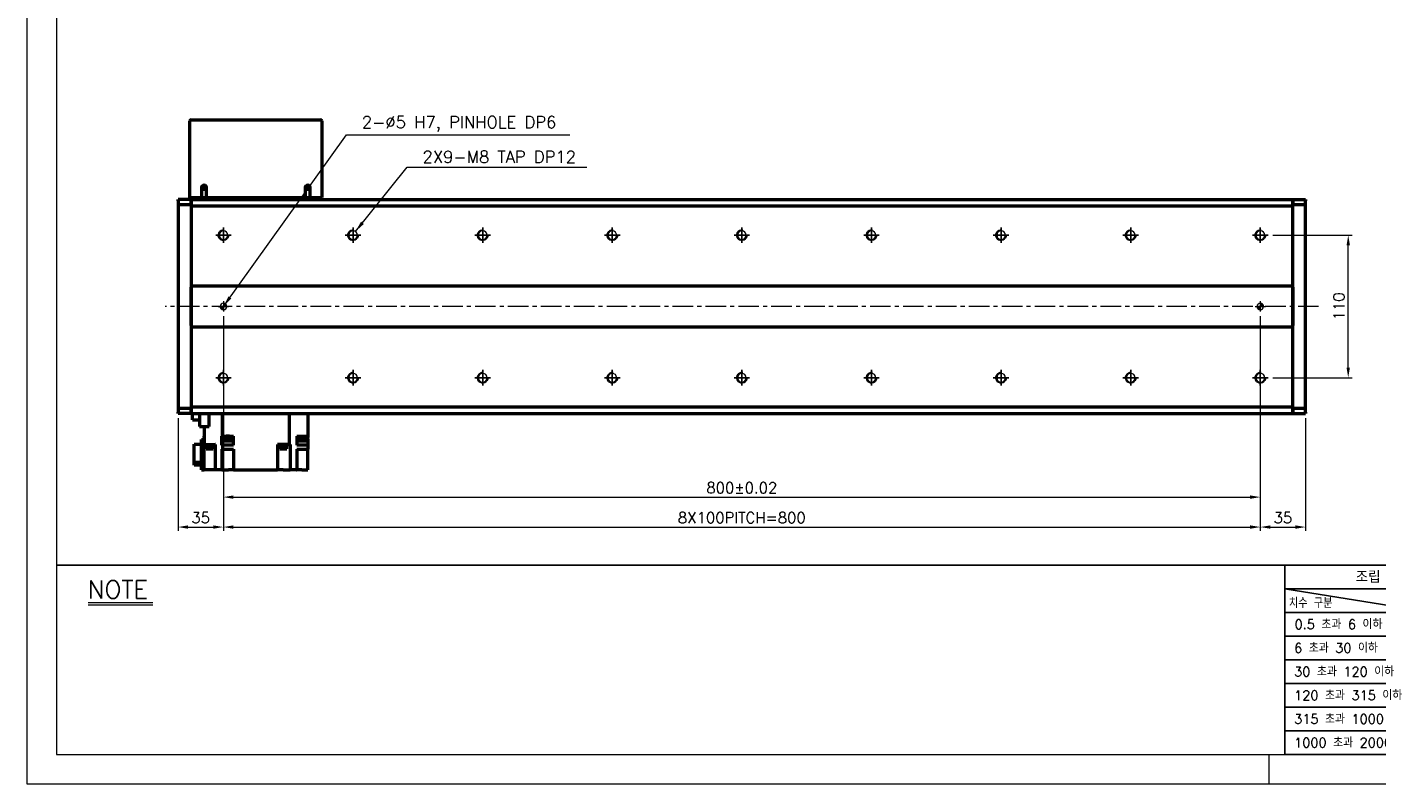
# Model space of a CAD drawing. Header units: millimetres. Extents: x 46891 to 50463, y 6223 to 9884.
# Tile 1 of 5: x 48547 to 49588, y 8529 to 9113. Entities that reach past the tile are written whole.
import ezdxf

# ---------------------------------------------------------------- set-up
doc = ezdxf.new("R2010")
doc.units = ezdxf.units.MM
doc.header["$LTSCALE"] = 0.5
doc.linetypes.add('CENTER', pattern=[50.8, 31.75, -6.35, 6.35, -6.35])
doc.layers.get('0').update_dxf_attribs({"lineweight": 20})
for name, color, linetype, lineweight in [('1', 1, 'CENTER', 13), ('4', 4, 'Continuous', 13), ('외형선(ISO)', 7, 'Continuous', 50)]:
    doc.layers.add(name, color=color, linetype=linetype, lineweight=lineweight)
for name, color, linetype in [('3', 3, 'Continuous'), ('C', 1, 'CENTER'), ('DIM', 4, 'Continuous')]:
    doc.layers.add(name, color=color, linetype=linetype)
doc.styles.add('DSR TEXT', font='romans.shx', dxfattribs={"bigfont": 'whgtxt.shx'})
doc.styles.get("Standard").update_dxf_attribs({"font": 'romans.shx', "bigfont": 'whgtxt.shx'})
doc.dimstyles.new('DSR', dxfattribs={"dimscale": 2, "dimtxt": 3, "dimasz": 3, "dimexe": 0.5, "dimexo": 0.5, "dimgap": 0.5, "dimtad": 1, "dimdsep": 46, "dimtxsty": 'Standard', "dimcen": 2.5, "dimclrd": 4, "dimclre": 4, "dimclrt": 2, "dimadec": 0, "dimazin": 2, "dimtfac": 1, "dimtmove": 0, "dimatfit": 3, "dimfxl": 0, "dimlwd": -1, "dimlwe": -1, "dimarcsym": 0})

# ---------------------------------------------------------------- blocks, each defined once
blk = doc.blocks.new('A$C13F00394')
for p, q in [((-202.34, 25.67), (-191.42, 25.67)), ((-202.34, 25.3), (-191.42, 25.3))]:
    blk.add_line(p, q)
at = {"layer": '3'}
for p, q in [((0, 32), (-207.68, 32)), ((0, 32), (202.32, 32)), ((0, 32), (0, 0)), ((0, 28), (25, 24)), ((43.43, 28), (0, 28)), ((43.43, 24), (0, 24)), ((43.43, 20), (0, 20)), ((43.43, 16), (0, 16)), ((0, 12), (129.32, 12)), ((43.43, 8), (0, 8)), ((43.43, 4), (0, 4)), ((0, 0), (202.32, 0))]:
    blk.add_line(p, q, dxfattribs=at)
at = {"color": 0, "style": 'DSR TEXT'}
for s, height, p in [('조립 치수 허용차', 2, (11.97, 29.02)), ('치수 구분', 1.5, (0.69, 24.78)), (' 0.5 초과 6 이하', 1.6, (0.56, 21.19)), (' 6 초과 30 이하', 1.6, (0.49, 17.19)), (' 30 초과 120 이하', 1.6, (0.49, 13.19)), (' 120 초과 315 이하', 1.6, (0.49, 9.19)), (' 315 초과 1000 이하', 1.6, (0.49, 5.19)), (' 1000 초과 2000 이하', 1.6, (0.49, 1.19))]:
    blk.add_text(s, height=height, dxfattribs=at).set_placement(p)
at = {"layer": '4', "color": 0, "style": 'DSR TEXT'}
blk.add_text('NOTE', height=3, dxfattribs=at).set_placement((-202.39, 26.38))
blk = doc.blocks.new('A$C1C1952E1')
at = {"color": 1}
blk.add_lwpolyline([(0, 0), (420, 0), (420, 297), (0, 297)], close=True, dxfattribs=at)
at = {"color": 3}
blk.add_lwpolyline([(5, 5), (415, 5), (415, 292), (5, 292)], close=True, dxfattribs=at)
blk = doc.blocks.new('A$C33E56CC6')
h = blk.add_hatch()
h.set_pattern_fill('ANSI31', color=256, style=0)
h.set_pattern_definition([(45, (-7065.45672, -6508.5399), (-0.0883883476, 0.0883883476), [])])
h.paths.add_polyline_path([(4, 6.5, 0.414214), (1.5, 4), (4, 4)])
h.paths.add_polyline_path([(6.5, 4), (4, 4), (4, 1.5, 0.414214)])
blk.add_circle((4, 4), 2.5)
at = {"layer": '1'}
for p, q in [((0, 4), (8, 4)), ((4, 0), (4, 8))]:
    blk.add_line(p, q, dxfattribs=at)
blk = doc.blocks.new('tap8')
blk.add_circle((0, 0), 3.4)
at = {"layer": 'C', "color": 1, "linetype": 'CENTER'}
for p, q in [((-6, 0), (6, 0)), ((0, -6), (0, 6))]:
    blk.add_line(p, q, dxfattribs=at)
at = {"layer": 'DIM', "color": 3}
blk.add_arc((0, 0), 4, 263.8455, 189.4314, dxfattribs=at)
blk = doc.blocks.new('*D82')
at = {"color": 1, "linetype": 'ByBlock'}
for p, q in [((49507.9, 8952.4), (49569.1, 8952.4)), ((49566.1, 8850.2), (49566.1, 8944.6)), ((49507.9, 8842.4), (49569.1, 8842.4))]:
    blk.add_line(p, q, dxfattribs=at)
at = {"color": 1}
for points in [[(49564.8, 8944.6), (49567.4, 8944.6), (49566.1, 8952.4)], [(49564.8, 8850.2), (49567.4, 8850.2), (49566.1, 8842.4)]]:
    blk.add_solid(points, dxfattribs=at)
at = {"layer": 'Defpoints', "color": 0}
for p in [(49504.3, 8952.4), (49566.1, 8952.4), (49504.3, 8842.4)]:
    blk.add_point(p, dxfattribs=at)
at = {"color": 3, "insert": (49558.9, 8897.4), "char_height": 8.4, "attachment_point": 5, "rotation": 90, "style": 'DSR TEXT'}
blk.add_mtext('110', dxfattribs=at)
blk = doc.blocks.new('*D83')
at = {"color": 1, "linetype": 'ByBlock'}
for p, q in [((48698.2, 8832.7), (48698.2, 8724.2)), ((48663.2, 8811.3), (48663.2, 8724.2)), ((48671, 8727.2), (48690.4, 8727.2))]:
    blk.add_line(p, q, dxfattribs=at)
at = {"color": 1}
for points in [[(48671, 8728.5), (48671, 8725.9), (48663.2, 8727.2)], [(48690.4, 8728.5), (48690.4, 8725.9), (48698.2, 8727.2)]]:
    blk.add_solid(points, dxfattribs=at)
at = {"layer": 'Defpoints', "color": 0}
for p in [(48698.2, 8836.3), (48663.2, 8814.9), (48698.2, 8727.2)]:
    blk.add_point(p, dxfattribs=at)
at = {"color": 3, "insert": (48680.7, 8734.4), "char_height": 8.4, "attachment_point": 5, "style": 'DSR TEXT'}
blk.add_mtext('35', dxfattribs=at)
blk = doc.blocks.new('*D84')
at = {"color": 1, "linetype": 'ByBlock'}
for p, q in [((48698.2, 8832.7), (48698.2, 8724.2)), ((49498.2, 8832.7), (49498.2, 8724.2)), ((48706, 8727.2), (49490.4, 8727.2))]:
    blk.add_line(p, q, dxfattribs=at)
at = {"color": 1}
for points in [[(48706, 8728.5), (48706, 8725.9), (48698.2, 8727.2)], [(49490.4, 8728.5), (49490.4, 8725.9), (49498.2, 8727.2)]]:
    blk.add_solid(points, dxfattribs=at)
at = {"layer": 'Defpoints', "color": 0}
for p in [(48698.2, 8836.3), (49498.2, 8836.3), (49498.2, 8727.2)]:
    blk.add_point(p, dxfattribs=at)
at = {"color": 3, "insert": (49098.2, 8734.4), "char_height": 8.4, "attachment_point": 5, "style": 'DSR TEXT'}
blk.add_mtext('8X100PITCH=800', dxfattribs=at)
blk = doc.blocks.new('*D85')
at = {"color": 1, "linetype": 'ByBlock'}
for p, q in [((49498.2, 8832.7), (49498.2, 8724.2)), ((49533.2, 8811.3), (49533.2, 8724.2)), ((49506, 8727.2), (49525.4, 8727.2))]:
    blk.add_line(p, q, dxfattribs=at)
at = {"color": 1}
for points in [[(49506, 8728.5), (49506, 8725.9), (49498.2, 8727.2)], [(49525.4, 8728.5), (49525.4, 8725.9), (49533.2, 8727.2)]]:
    blk.add_solid(points, dxfattribs=at)
at = {"layer": 'Defpoints', "color": 0}
for p in [(49498.2, 8836.3), (49533.2, 8814.9), (49533.2, 8727.2)]:
    blk.add_point(p, dxfattribs=at)
at = {"color": 3, "insert": (49515.7, 8734.4), "char_height": 8.4, "attachment_point": 5, "style": 'DSR TEXT'}
blk.add_mtext('35', dxfattribs=at)
blk = doc.blocks.new('*D86')
at = {"color": 1, "linetype": 'ByBlock'}
for p, q in [((48698.2, 8889.8), (48698.2, 8747.3)), ((49498.2, 8889.8), (49498.2, 8747.3)), ((48706, 8750.3), (49490.4, 8750.3))]:
    blk.add_line(p, q, dxfattribs=at)
at = {"color": 1}
for points in [[(48706, 8751.6), (48706, 8749), (48698.2, 8750.3)], [(49490.4, 8751.6), (49490.4, 8749), (49498.2, 8750.3)]]:
    blk.add_solid(points, dxfattribs=at)
at = {"layer": 'Defpoints', "color": 0}
for p in [(48698.2, 8893.4), (49498.2, 8893.4), (49498.2, 8750.3)]:
    blk.add_point(p, dxfattribs=at)
at = {"color": 3, "insert": (49098.2, 8757.5), "char_height": 8.4, "attachment_point": 5, "style": 'DSR TEXT'}
blk.add_mtext('800%%P0.02', dxfattribs=at)

msp = doc.modelspace()

# ---------------------------------------------------------------- linework, layer by layer
at = {"color": 1}
msp.add_line((49504.90132, 8551.81052), (49504.90132, 8528.99552), dxfattribs=at)
at = {"layer": '1'}
msp.add_line((49543.24958, 8897.35286), (48653.24958, 8897.35286), dxfattribs=at)
at = {"layer": '3'}
msp.add_line((49517.14175, 8551.81052), (50440.31632, 8551.81052), dxfattribs=at)
at = {"layer": '외형선(ISO)'}
for p, q in [((48673.24958, 9041.35286), (48773.24958, 9041.35286)), ((48672.24958, 8981.35286), (48672.24958, 9040.35286)), ((48774.24958, 9040.35286), (48774.24958, 8981.35286)), ((48663.24958, 8978.97418), (48663.24958, 8979.85286)), ((48673.24958, 8979.85286), (48663.24958, 8979.85286)), ((48663.24958, 8978.97418), (48663.24958, 8975.85286)), ((48672.24958, 8981.35286), (48673.24958, 8981.35286)), ((48673.24958, 8981.35286), (48673.24958, 8979.85286)), ((48673.24958, 8981.35286), (48681.24958, 8981.35286)), ((48673.24958, 8978.97418), (48673.24958, 8979.85286)), ((48673.24958, 8979.85286), (49523.24958, 8979.85286)), ((48673.24958, 8979.85286), (48673.24958, 8978.97418)), ((48673.24958, 8978.97418), (48673.24958, 8974.85286)), ((48673.24958, 8975.85286), (48673.24958, 8978.97418)), ((48681.24958, 8988.85286), (48681.24958, 8981.35286)), ((48681.24958, 8981.35286), (48685.24958, 8981.35286)), ((48685.24958, 8981.35286), (48685.24958, 8988.85286)), ((48685.24958, 8981.35286), (48761.24958, 8981.35286)), ((48761.24958, 8988.85286), (48761.24958, 8981.35286)), ((48761.24958, 8981.35286), (48765.24958, 8981.35286)), ((48765.24958, 8981.35286), (48765.24958, 8988.85286)), ((48765.24958, 8981.35286), (48773.24958, 8981.35286)), ((48773.24958, 8981.35286), (48773.24958, 8979.85286)), ((48773.24958, 8981.35286), (48774.24958, 8981.35286)), ((49523.24958, 8979.85286), (49523.24958, 8978.97418)), ((49523.24958, 8979.85286), (49533.24958, 8979.85286)), ((49523.24958, 8978.97418), (49523.24958, 8979.85286)), ((49523.24958, 8974.85286), (49523.24958, 8978.97418)), ((49523.24958, 8978.97418), (49523.24958, 8975.85286)), ((49533.24958, 8979.85286), (49533.24958, 8978.97418)), ((49533.24958, 8975.85286), (49533.24958, 8978.97418)), ((48673.24958, 8975.85286), (48663.24958, 8975.85286)), ((48663.24958, 8975.85286), (48663.24958, 8818.85286)), ((48673.24958, 8974.85286), (48673.24958, 8913.35286)), ((49523.24958, 8974.85286), (48673.24958, 8974.85286)), ((49533.24958, 8975.85286), (49523.24958, 8975.85286)), ((49523.24958, 8913.35286), (49523.24958, 8974.85286)), ((49533.24958, 8818.85286), (49533.24958, 8975.85286)), ((48673.24958, 8913.35286), (48673.24958, 8912.49931)), ((48673.24958, 8913.35286), (49523.24958, 8913.35286)), ((48673.24958, 8912.49931), (48673.24958, 8912.14575)), ((48673.24958, 8912.14575), (48673.24958, 8882.55997)), ((48673.24958, 8882.55997), (48673.24958, 8912.14575)), ((49523.24958, 8912.49931), (49523.24958, 8913.35286)), ((49523.24958, 8912.14575), (49523.24958, 8912.49931)), ((49523.24958, 8882.55997), (49523.24958, 8912.14575)), ((49523.24958, 8912.14575), (49523.24958, 8882.55997)), ((48673.24958, 8882.55997), (48673.24958, 8882.20641)), ((48673.24958, 8882.20641), (48673.24958, 8881.35286)), ((48673.24958, 8881.35286), (48673.24958, 8819.85286)), ((49523.24958, 8881.35286), (48673.24958, 8881.35286)), ((49523.24958, 8882.20641), (49523.24958, 8882.55997)), ((49523.24958, 8881.35286), (49523.24958, 8882.20641)), ((49523.24958, 8819.85286), (49523.24958, 8881.35286)), ((48663.24958, 8818.85286), (48673.24958, 8818.85286)), ((48663.24958, 8818.85286), (48663.24958, 8815.73154)), ((48663.24958, 8814.85286), (48663.24958, 8815.73154)), ((48673.24958, 8814.85286), (48663.24958, 8814.85286)), ((48673.24958, 8819.85286), (48673.24958, 8815.73154)), ((48673.24958, 8819.85286), (49523.24958, 8819.85286)), ((48673.24958, 8815.73154), (48673.24958, 8818.85286)), ((48673.24958, 8814.85286), (48673.24958, 8815.73154)), ((48673.24958, 8815.73154), (48673.24958, 8814.85286)), ((48673.24958, 8814.85286), (49523.24958, 8814.85286)), ((48674.44958, 8810.02786), (48674.44958, 8814.85286)), ((48679.84958, 8814.85286), (48679.84958, 8804.70286)), ((48687.27813, 8804.70286), (48687.27813, 8814.85286)), ((48697.58339, 8797.35286), (48697.58339, 8814.85286)), ((48748.91577, 8814.85286), (48748.91577, 8790.85286)), ((48763.24958, 8814.85286), (48763.24958, 8797.35286)), ((49523.24958, 8815.73154), (49523.24958, 8819.85286)), ((49523.24958, 8818.85286), (49533.24958, 8818.85286)), ((49523.24958, 8818.85286), (49523.24958, 8815.73154)), ((49523.24958, 8815.73154), (49523.24958, 8814.85286)), ((49523.24958, 8814.85286), (49523.24958, 8815.73154)), ((49523.24958, 8814.85286), (49533.24958, 8814.85286)), ((49533.24958, 8815.73154), (49533.24958, 8818.85286)), ((49533.24958, 8815.73154), (49533.24958, 8814.85286)), ((48674.44958, 8810.02786), (48679.84958, 8810.02786)), ((48679.84958, 8804.70286), (48687.27813, 8804.70286)), ((48683.24958, 8804.70286), (48683.24958, 8790.85286)), ((48675.74958, 8777.3628), (48675.74958, 8791.25844)), ((48675.74958, 8791.25844), (48681.24958, 8791.25844)), ((48681.24958, 8771.35286), (48681.24958, 8794.85286)), ((48681.24958, 8794.85286), (48683.24958, 8794.85286)), ((48683.24958, 8797.35286), (48683.02968, 8797.35286)), ((48683.02968, 8797.35286), (48683.02968, 8796.35286)), ((48683.02968, 8796.35286), (48683.24958, 8796.35286)), ((48696.92495, 8797.35286), (48697.58339, 8797.35286)), ((48696.92495, 8795.35286), (48696.92495, 8797.35286)), ((48696.92764, 8795.35286), (48696.92495, 8795.35286)), ((48696.92764, 8790.35286), (48696.92764, 8795.35286)), ((48698.03896, 8795.35286), (48696.92764, 8795.35286)), ((48697.58339, 8797.35286), (48700.26504, 8797.35286)), ((48697.73896, 8797.35286), (48697.73896, 8796.35286)), ((48697.73896, 8796.35286), (48705.33896, 8796.35286)), ((48698.03896, 8796.35286), (48698.03896, 8793.75286)), ((48698.03896, 8793.75286), (48705.03896, 8793.75286)), ((48702.81289, 8797.35286), (48700.26504, 8797.35286)), ((48702.81289, 8797.35286), (48706.05101, 8797.35286)), ((48705.03896, 8796.35286), (48705.03896, 8793.75286)), ((48705.03896, 8795.35286), (48706.04958, 8795.35286)), ((48705.33896, 8797.35286), (48705.33896, 8796.35286)), ((48706.04958, 8790.35286), (48706.04958, 8795.35286)), ((48706.05101, 8795.35286), (48706.04958, 8795.35286)), ((48706.05101, 8795.35286), (48706.05101, 8797.35286)), ((48754.81052, 8797.35286), (48763.24958, 8797.35286)), ((48754.81052, 8797.35286), (48754.81052, 8795.35286)), ((48754.84958, 8795.35286), (48754.81052, 8795.35286)), ((48754.84958, 8795.35286), (48754.84958, 8790.35286)), ((48754.84958, 8795.35286), (48756.16948, 8795.35286)), ((48755.86948, 8797.35286), (48755.86948, 8796.35286)), ((48755.86948, 8796.35286), (48763.46948, 8796.35286)), ((48756.16948, 8796.35286), (48756.16948, 8793.75286)), ((48756.16948, 8793.75286), (48763.16948, 8793.75286)), ((48763.16948, 8796.35286), (48763.16948, 8793.75286)), ((48763.24958, 8795.35286), (48763.16948, 8795.35286)), ((48763.46948, 8797.35286), (48763.24958, 8797.35286)), ((48763.24958, 8795.35286), (48763.24958, 8796.35286)), ((48763.24958, 8795.35286), (48763.24958, 8790.35286)), ((48763.46948, 8797.35286), (48763.46948, 8796.35286)), ((48683.24958, 8771.35286), (48683.24958, 8790.85286)), ((48683.24958, 8790.85286), (48691.80574, 8790.85286)), ((48684.68864, 8790.35286), (48684.68864, 8790.85286)), ((48684.68864, 8790.35286), (48690.68864, 8790.35286)), ((48684.73864, 8789.65286), (48684.73864, 8790.35286)), ((48684.73864, 8789.65286), (48690.63864, 8789.65286)), ((48684.93864, 8787.65286), (48684.93864, 8789.65286)), ((48684.93864, 8787.65286), (48690.43864, 8787.65286)), ((48690.43864, 8787.65286), (48690.43864, 8789.65286)), ((48690.63864, 8789.65286), (48690.63864, 8790.35286)), ((48690.68864, 8790.35286), (48690.68864, 8790.85286)), ((48692.14958, 8790.85286), (48691.80574, 8790.85286)), ((48692.14958, 8771.35286), (48692.14958, 8790.85286)), ((48697.58339, 8790.35286), (48696.92764, 8790.35286)), ((48696.92764, 8787.35286), (48697.58339, 8787.35286)), ((48696.92764, 8787.35286), (48696.92764, 8771.35286)), ((48697.58339, 8790.35286), (48697.58339, 8787.35286)), ((48706.04958, 8790.35286), (48697.58339, 8790.35286)), ((48697.58339, 8787.35286), (48706.04958, 8787.35286)), ((48706.04958, 8787.35286), (48706.04958, 8771.35286)), ((48748.91577, 8790.85286), (48739.94958, 8790.85286)), ((48739.94958, 8790.85286), (48739.94958, 8771.35286)), ((48741.44816, 8790.35286), (48741.44816, 8790.85286)), ((48741.44816, 8790.35286), (48747.44816, 8790.35286)), ((48741.49816, 8789.65286), (48741.49816, 8790.35286)), ((48741.49816, 8789.65286), (48747.39816, 8789.65286)), ((48741.69816, 8787.65286), (48741.69816, 8789.65286)), ((48741.69816, 8787.65286), (48747.19816, 8787.65286)), ((48747.19816, 8787.65286), (48747.19816, 8789.65286)), ((48747.39816, 8789.65286), (48747.39816, 8790.35286)), ((48747.44816, 8790.35286), (48747.44816, 8790.85286)), ((48748.91577, 8790.85286), (48749.58225, 8790.85286)), ((48749.61669, 8790.85286), (48749.58225, 8790.85286)), ((48749.61669, 8790.85286), (48749.61669, 8771.35286)), ((48763.24958, 8790.35286), (48754.84958, 8790.35286)), ((48754.84958, 8787.35286), (48763.24958, 8787.35286)), ((48754.84958, 8787.35286), (48754.84958, 8771.35286)), ((48763.24958, 8790.35286), (48763.24958, 8787.35286)), ((48763.24958, 8771.35286), (48763.24958, 8787.35286)), ((48675.74958, 8775.04728), (48675.74958, 8777.3628)), ((48675.74958, 8777.3628), (48681.24958, 8777.3628)), ((48681.24958, 8775.04728), (48675.74958, 8775.04728)), ((48681.24958, 8771.35286), (48683.24958, 8771.35286)), ((48687.64958, 8771.35286), (48683.24958, 8771.35286)), ((48692.14958, 8771.35286), (48687.64958, 8771.35286)), ((48696.91691, 8771.35286), (48692.14958, 8771.35286)), ((48696.91691, 8771.35286), (48696.92764, 8771.35286)), ((48696.92764, 8771.35286), (48702.04958, 8771.35286)), ((48706.04958, 8771.35286), (48702.04958, 8771.35286)), ((48706.04958, 8771.35286), (48739.94958, 8771.35286)), ((48744.44958, 8771.35286), (48739.94958, 8771.35286)), ((48744.44958, 8771.35286), (48749.61669, 8771.35286)), ((48754.69343, 8771.35286), (48749.61669, 8771.35286)), ((48754.69343, 8771.35286), (48754.84958, 8771.35286)), ((48758.84958, 8771.35286), (48754.84958, 8771.35286)), ((48758.84958, 8771.35286), (48763.24958, 8771.35286))]:
    msp.add_line(p, q, dxfattribs=at)
for centre in [(48683.24958, 8988.85286), (48763.24958, 8988.85286)]:
    msp.add_circle(centre, 1.2295, dxfattribs=at)
for centre, radius, start, end in [((48673.24958, 9040.35286), 1, 90, 180), ((48773.24958, 9040.35286), 1, 0, 90), ((48683.24958, 8988.85286), 2, 0, 180), ((48763.24958, 8988.85286), 2, 0, 180)]:
    msp.add_arc(centre, radius, start, end, dxfattribs=at)

# ---------------------------------------------------------------- block references
at = {"xscale": 4.563000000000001, "yscale": 4.563000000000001, "zscale": 4.563000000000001}
for name, p in [('A$C1C1952E1', (48546.67132, 8528.99552)), ('A$C13F00394', (49517.14175, 8551.81052))]:
    msp.add_blockref(name, p, dxfattribs=at)
at = {"xscale": -1}
for name, p, rotation in [('tap8', (48698.24958, 8952.35286), 90), ('tap8', (48798.24958, 8952.35286), 90), ('tap8', (48898.24958, 8952.35286), 90), ('tap8', (48998.24958, 8952.35286), 90), ('tap8', (49098.24958, 8952.35286), 90), ('tap8', (49198.24958, 8952.35286), 90), ('tap8', (49298.24958, 8952.35286), 90), ('tap8', (49398.24958, 8952.35286), 90), ('tap8', (49498.24958, 8952.35286), 90), ('A$C33E56CC6', (48694.24958, 8901.35286), 180), ('A$C33E56CC6', (49494.24958, 8901.35286), 180), ('tap8', (48698.24958, 8842.35286), 90), ('tap8', (48798.24958, 8842.35286), 90), ('tap8', (48898.24958, 8842.35286), 90), ('tap8', (48998.24958, 8842.35286), 90), ('tap8', (49098.24958, 8842.35286), 90), ('tap8', (49198.24958, 8842.35286), 90), ('tap8', (49298.24958, 8842.35286), 90), ('tap8', (49398.24958, 8842.35286), 90), ('tap8', (49498.24958, 8842.35286), 90)]:
    msp.add_blockref(name, p, dxfattribs=dict(at, rotation=rotation))

# ---------------------------------------------------------------- texts
at = {"color": 3, "char_height": 9.24, "attachment_point": 1, "style": 'DSR TEXT'}
for s, insert in [('2-%%C5 H7, PINHOLE DP6', (48805.02824, 9044.14942)), ('2X9-M8 TAP DP12', (48851.86689, 9017.37477))]:
    msp.add_mtext(s, dxfattribs=dict(at, insert=insert))

# ---------------------------------------------------------------- dimensions: what is measured, and where the dimension line sits
dim = msp.add_linear_dim(base=(49566.12478, 8952.35286), p1=(49504.29655, 8842.35286), p2=(49504.29655, 8952.35286), angle=270, dimstyle='DSR', override={"dimscale": 3, "dimtxt": 2.8, "dimasz": 2.600136, "dimexe": 1, "dimexo": 1.2, "dimgap": 1, "dimdec": 4, "dimtxsty": 'DSR TEXT', "dimclrd": 1, "dimclre": 1, "dimclrt": 3, "dimtdec": 4, "dimtix": 1})
dim.commit()
dim.dimension.update_dxf_attribs({"geometry": '*D82', "text_midpoint": (49558.92478, 8897.35286)})
for base, p1, p2, text, picture, middle in [((49498.24958, 8750.31787), (48698.24958, 8893.35286), (49498.24958, 8893.35286), '<>%%P0.02', '*D86', (49098.24958, 8757.51787)), ((49498.24958, 8727.19193), (48698.24958, 8836.30589), (49498.24958, 8836.30589), '8X100PITCH=<>', '*D84', (49098.24958, 8734.39193))]:
    dim = msp.add_linear_dim(base=base, p1=p1, p2=p2, text=text, dimstyle='DSR', override={"dimscale": 3, "dimtxt": 2.8, "dimasz": 2.600136, "dimexe": 1, "dimexo": 1.2, "dimgap": 1, "dimdec": 4, "dimtxsty": 'DSR TEXT', "dimclrd": 1, "dimclre": 1, "dimclrt": 3, "dimtdec": 4, "dimtix": 1})
    dim.commit()
    dim.dimension.update_dxf_attribs({"geometry": picture, "text_midpoint": middle})
for base, p1, p2, picture, middle in [((48698.24958, 8727.19193), (48663.24958, 8814.85286), (48698.24958, 8836.30589), '*D83', (48680.74958, 8734.39193)), ((49533.24958, 8727.19193), (49498.24958, 8836.30589), (49533.24958, 8814.85286), '*D85', (49515.74958, 8734.39193))]:
    dim = msp.add_linear_dim(base=base, p1=p1, p2=p2, dimstyle='DSR', override={"dimscale": 3, "dimtxt": 2.8, "dimasz": 2.600136, "dimexe": 1, "dimexo": 1.2, "dimgap": 1, "dimdec": 4, "dimtxsty": 'DSR TEXT', "dimclrd": 1, "dimclre": 1, "dimclrt": 3, "dimtdec": 4, "dimtix": 1})
    dim.commit()
    dim.dimension.update_dxf_attribs({"geometry": picture, "text_midpoint": middle})

# ---------------------------------------------------------------- leaders
at = {"annotation_type": 0, "has_hookline": 1, "hookline_direction": 0}
for points, text_width in [([(48698.24958, 8897.35286), (48793.14779, 9029.84942), (48801.72824, 9029.84942)], 160.4625), ([(48800.11425, 8955.19593), (48839.98644, 9004.83477), (48848.56689, 9004.83477)], 126.775)]:
    msp.add_leader(points, dimstyle='DSR', override={"dimscale": 3.3, "dimtxt": 2.8, "dimasz": 2.600136, "dimexe": 1, "dimexo": 1.2, "dimgap": 1, "dimdec": 4, "dimtxsty": 'DSR TEXT', "dimclrd": 1, "dimclre": 1, "dimclrt": 3, "dimtdec": 4, "dimtix": 1}, dxfattribs=dict(at, text_width=text_width))

doc.saveas('drawing.dxf')
